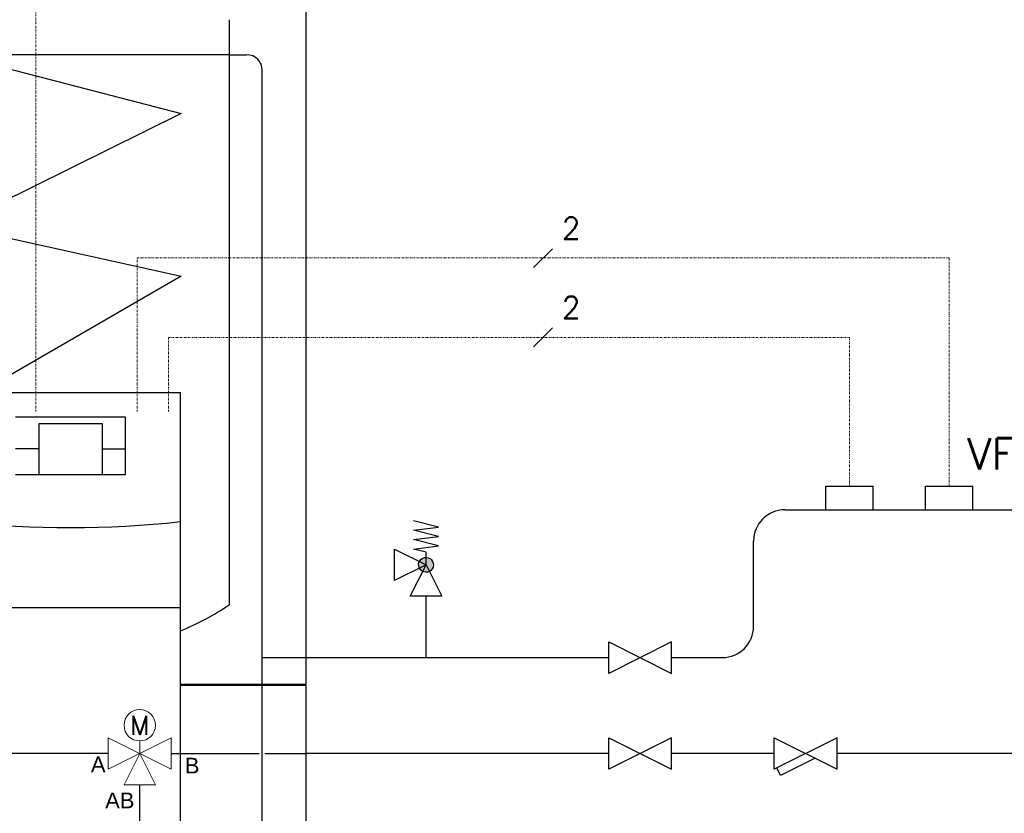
# Model space of a CAD drawing. Header units: millimetres. Extents: x -6697 to 21546, y -3389 to 18959.
# Tile 150 of 153: x 8553 to 8835, y 18047 to 18274. Entities that reach past the tile are written whole.
import ezdxf
from ezdxf.enums import TextEntityAlignment as Align

# ---------------------------------------------------------------- set-up
doc = ezdxf.new("R2010")
doc.units = ezdxf.units.MM
doc.linetypes.add('DASHDOT', pattern=[1, 0.5, -0.25, 0, -0.25])
for name, color, linetype, lineweight, true_color in [('2DH_PLS_P', 5, 'Continuous', 25, 0x0000ff), ('2DH_PLS_Z', 240, 'Continuous', 25, 0xff003f), ('2DR_PLS_sygn', 7, 'DASHDOT', 18, 0x00394c), ('2DR_SYM', 7, 'Continuous', 18, 0xa55252), ('2DR_TXT', 7, 'Continuous', 15, 0xa5a552)]:
    doc.layers.add(name, color=color, linetype=linetype, lineweight=lineweight, true_color=true_color)
doc.layers.add('2DH_SYM', color=43, linetype='Continuous', lineweight=18)
doc.layers.add('CP_DETAL', color=33, linetype='Continuous')
doc.layers.add('JK-linie pomocnicze', color=40, linetype='Continuous', true_color=0xffbf00)
doc.styles.add('CP_ATTR', font='ROMANS.SHX')
doc.styles.add('CP_TXT', font='ROMANS.SHX')
doc.styles.get("Standard").update_dxf_attribs({"font": 'arial.ttf'})

# ---------------------------------------------------------------- blocks, each defined once
blk = doc.blocks.new('CPHS_821')
blk.add_line((0.15, -0.15), (-0.15, 0.15))
at = {"linetype": 'ByBlock', "style": 'CP_ATTR', "flags": 12}
blk.add_attdef('VAL', text='', height=0.35, rotation=90, dxfattribs=at).set_placement((-0.475, 0.3), align=Align.MIDDLE_LEFT)
at = {"linetype": 'ByBlock', "style": 'CP_ATTR', "flags": 9}
for tag in ['NAME', 'GROUP', 'NUMBER', 'PRODUCER', 'ARTICLE', 'PRODUCT-TYPE', 'ORDER-NO', 'CHARACTER', 'DN', 'PN', 'TEMPERATURE', 'FLOW', 'POWER', 'VOLTAGE', 'WEIGHT', 'OTHER']:
    blk.add_attdef(tag, text='', height=0.00005, dxfattribs=at).set_placement((-0.015, 0.001), align=Align.MIDDLE_LEFT)
blk = doc.blocks.new('CPHS_807')
for p, q in [((-0.25, 0.25), (0.25, 0.25)), ((-0.25, 0), (-0.25, 0.25)), ((0.25, 0), (0.25, 0.25)), ((-0.25, 0), (0.25, 0))]:
    blk.add_line(p, q)
at = {"linetype": 'ByBlock', "style": 'CP_ATTR', "flags": 9}
for tag, height, p in [('NAME', 0.00005, (-0.015, 0.001)), ('GROUP', 0.00005, (-0.015, 0.001)), ('NUMBER', 0.00005, (-0.015, 0.001)), ('PRODUCER', 0.00005, (-0.015, 0.001)), ('ARTICLE', 0.00005, (-0.015, 0.001)), ('PRODUCT-TYPE', 0.00005, (-0.015, 0.001)), ('ORDER-NO', 0.00005, (-0.015, 0.001)), ('CHARACTER', 0.00005, (-0.015, 0.001)), ('DN', 0.00005, (-0.015, 0.001)), ('PN', 0.00005, (-0.015, 0.001)), ('TEMPERATURE', 0.00005, (-0.015, 0.001)), ('FLOW', 0.00005, (-0.015, 0.001)), ('POWER', 0.00005, (-0.015, 0.001)), ('VOLTAGE', 0.00005, (-0.015, 0.001)), ('WEIGHT', 0.00005, (-0.015, 0.001)), ('OTHER', 0.00005, (-0.015, 0.001)), ('VAL', 0.005, (-0.026, -0.031))]:
    blk.add_attdef(tag, text='', height=height, dxfattribs=at).set_placement(p, align=Align.MIDDLE_LEFT)
blk = doc.blocks.new('2D0001')
for p, q in [((-0.5, -0.25), (-0.5, 0.25)), ((0.5, 0.25), (-0.5, -0.25)), ((-0.5, 0.25), (0.5, -0.25)), ((0.5, -0.25), (0.5, 0.25)), ((0.15, -0.075), (-0.4, -0.349)), ((-0.4, -0.349), (-0.461, -0.23))]:
    blk.add_line(p, q)
at = {"linetype": 'ByBlock', "style": 'CP_ATTR', "flags": 9}
for tag, p in [('OTHER', (-0.092, -0.018)), ('WEIGHT', (-0.092, -0.018)), ('VOLTAGE', (-0.092, -0.019)), ('FLOW', (-0.092, -0.018)), ('TEMPERATURE', (-0.092, -0.018)), ('PN', (-0.092, -0.018)), ('CHARACTER', (-0.092, -0.018)), ('ARTICLE', (-0.092, -0.018)), ('PRODUCER', (-0.092, -0.018)), ('NUMBER', (-0.092, -0.019)), ('GROUP', (-0.092, -0.018)), ('NAME', (-0.092, -0.018)), ('POWER', (-0.092, -0.019)), ('ORDER-NO', (-0.092, -0.019)), ('PRODUCT-TYPE', (-0.092, -0.019)), ('DN', (-0.091, -0.019))]:
    blk.add_attdef(tag, text='', height=0.00005, dxfattribs=at).set_placement(p, align=Align.MIDDLE_LEFT)
blk = doc.blocks.new('CPHS_001')
for p, q in [((-0.5, 0.25), (0.5, -0.25)), ((0.5, 0.25), (-0.5, -0.25)), ((-0.5, -0.25), (-0.5, 0.25)), ((0.5, -0.25), (0.5, 0.25))]:
    blk.add_line(p, q)
at = {"linetype": 'ByBlock', "style": 'CP_ATTR', "flags": 9}
for tag, p in [('NAME', (-0.092, -0.018)), ('GROUP', (-0.092, -0.018)), ('NUMBER', (-0.092, -0.019)), ('PRODUCER', (-0.092, -0.018)), ('ARTICLE', (-0.092, -0.018)), ('CHARACTER', (-0.092, -0.018)), ('PN', (-0.092, -0.018)), ('TEMPERATURE', (-0.092, -0.018)), ('FLOW', (-0.092, -0.018)), ('VOLTAGE', (-0.092, -0.019)), ('WEIGHT', (-0.092, -0.018)), ('OTHER', (-0.092, -0.018)), ('PRODUCT-TYPE', (-0.092, -0.019)), ('ORDER-NO', (-0.092, -0.019)), ('POWER', (-0.092, -0.019)), ('DN', (-0.091, -0.019))]:
    blk.add_attdef(tag, text='', height=0.00005, dxfattribs=at).set_placement(p, align=Align.MIDDLE_LEFT)
blk = doc.blocks.new('CPHS_110')
for p, q in [((-0.5, 0.25), (0.5, -0.25)), ((0.5, 0.25), (-0.5, -0.25)), ((-0.5, -0.25), (-0.5, 0.25)), ((0, 0), (0, 0.2)), ((0.5, -0.25), (0.5, 0.25)), ((-0.25, -0.5), (0, 0)), ((0, 0), (0.25, -0.5)), ((0.25, -0.5), (-0.25, -0.5))]:
    blk.add_line(p, q)
blk.add_circle((0, 0.45), 0.25)
at = {"style": 'CP_ATTR', "flags": 12}
blk.add_attdef('M', text='', height=0.3, dxfattribs=at).set_placement((0, 0.45), align=Align.MIDDLE)
at = {"linetype": 'ByBlock', "style": 'CP_ATTR', "flags": 9}
for tag, p in [('NAME', (-0.092, -0.018)), ('GROUP', (-0.092, -0.018)), ('NUMBER', (-0.092, -0.019)), ('PRODUCER', (-0.092, -0.018)), ('ARTICLE', (-0.092, -0.018)), ('CHARACTER', (-0.092, -0.018)), ('PN', (-0.092, -0.018)), ('TEMPERATURE', (-0.092, -0.018)), ('FLOW', (-0.092, -0.018)), ('VOLTAGE', (-0.092, -0.019)), ('WEIGHT', (-0.092, -0.018)), ('OTHER', (-0.092, -0.018)), ('PRODUCT-TYPE', (-0.092, -0.019)), ('ORDER-NO', (-0.092, -0.019)), ('POWER', (-0.092, -0.019)), ('DN', (-0.091, -0.019))]:
    blk.add_attdef(tag, text='', height=0.00005, dxfattribs=at).set_placement(p, align=Align.MIDDLE_LEFT)
blk = doc.blocks.new('Pdvws_63_2_p0_265')
at = {"extrusion": (0, 1, 0)}
for p, q in [((0.3, 0.853), (0.3, 1.8)), ((0.14, 0.066), (0.14, 1.2243)), ((0.07, 1.193), (-0.07, 1.193)), ((-0.04, 1.1201), (-0.04, 1.1849)), ((-0.04, 1.1849), (0.04, 1.1849)), ((0.04, 1.1849), (0.04, 1.1201)), ((-0.07, 1.1201), (0.07, 1.1201)), ((0.29, 0.853), (0.29, 0.851)), ((0.29, 0.853), (0.3, 0.853)), ((0.3, 0.851), (0.29, 0.851)), ((0.3, 0.066), (0.3, 0.851))]:
    blk.add_line(p, q, dxfattribs=at)
for p, q in [((0.2019, 1.6546), (-0.1483, 1.6546)), ((-0.1483, 1.6546), (0.1409, 1.5797)), ((0.1409, 1.5797), (-0.1483, 1.4367)), ((-0.1483, 1.4367), (0.1409, 1.3725)), ((0.1409, 1.3725), (-0.1157, 1.2243)), ((-0.14, 1.2243), (0.14, 1.2243)), ((0.07, 1.1201), (0.07, 1.193)), ((-0.04, 1.1525), (-0.07, 1.1525)), ((0.04, 1.1525), (0.07, 1.1525)), ((-0.14, 0.9503), (0.14, 0.9503))]:
    blk.add_line(p, q)
blk.add_arc((0, 2.3511), 1.2988, 263.8121, 276.1879)
at = {"layer": '2DH_PLS_P'}
for p, q in [((0.048, 0.7645), (-0.0757, 0.7645)), ((0.128, 0.7645), (0.2402, 0.7645)), ((0.2473, 0.7645), (0.3, 0.7645)), ((0.088, 0.6445), (0.088, 0.7245))]:
    blk.add_line(p, q, dxfattribs=at)
at = {"layer": '2DH_PLS_Z'}
for p, q in [((0.2019, 1.6546), (0.224, 1.6546)), ((0.244, 0.6368), (0.244, 1.6346)), ((0.244, 0.8866), (0.3, 0.8866))]:
    blk.add_line(p, q, dxfattribs=at)
blk.add_arc((0.224, 1.6346), 0.02, 0, 90, dxfattribs=at)
at = {"layer": 'CP_DETAL'}
blk.add_line((0.2019, 1.6992), (0.2019, 0.9538), dxfattribs=at)
at = {"layer": 'CP_DETAL', "extrusion": (0, 1, 0)}
for p, q in [((0.14, 0.853), (0.29, 0.853)), ((0.29, 0.851), (0.14, 0.851))]:
    blk.add_line(p, q, dxfattribs=at)
at = {"layer": 'CP_DETAL'}
blk.add_ellipse((0, 1.2587), major_axis=(-0.2586, 0.2586), ratio=1, start_param=2.749061, end_param=2.941001, dxfattribs=at)
at = {"layer": '2DH_SYM', "xscale": 0.08, "yscale": 0.08, "zscale": 0.08}
blk.add_blockref('CPHS_110', (0.088, 0.7645), dxfattribs=at).add_auto_attribs({'M': 'M'})
at = {"linetype": 'ByBlock', "style": 'CP_ATTR', "flags": 9}
for tag, p in [('NUMBER', (-0.0919, -0.0183)), ('GROUP', (-0.0919, -0.0184)), ('ARTICLE', (-0.0919, -0.0185)), ('PRODUCT-TYPE', (-0.0919, -0.0186)), ('ORDER-NO', (-0.0919, -0.0187)), ('PRODUCER', (-0.0919, -0.0188)), ('NAME', (-0.0919, -0.0182)), ('TEMPERATURE', (-0.0916, -0.0182)), ('FLOW', (-0.0915, -0.0184)), ('CHARACTER', (-0.0915, -0.0185)), ('POWER', (-0.0914, -0.0187)), ('VOLTAGE', (-0.0914, -0.0188)), ('OTHER', (-0.0914, -0.0183)), ('PN', (-0.0912, -0.0184)), ('DN', (-0.0912, -0.0186))]:
    blk.add_attdef(tag, text='', height=0.00005, dxfattribs=at).set_placement(p, align=Align.MIDDLE_LEFT)
at = {"layer": '2DR_TXT'}
for s, p in [('A', (0.0258, 0.7407)), ('B', (0.1454, 0.7391)), ('AB', (0.044, 0.6947))]:
    blk.add_text(s, height=0.02, dxfattribs=at).set_placement(p)
blk = doc.blocks.new('cphs_024a')
blk.add_hatch(color=256).paths.add_polyline_path([(-0.106, 0.053), (-0.116, 0.024), (-0.118, -0.007), (-0.112, -0.037), (-0.099, -0.065), (-0.079, -0.089), (-0.053, -0.106), (-0.024, -0.116), (0.007, -0.118), (0.037, -0.112), (0.065, -0.099), (0.089, -0.079), (0.106, -0.053), (0.116, -0.024), (0.118, 0.007), (0.112, 0.037), (0.099, 0.065), (0.079, 0.089), (0.053, 0.106), (0.024, 0.116), (-0.007, 0.118), (-0.037, 0.112), (-0.065, 0.099), (-0.089, 0.079)])
for p, q in [((-0.2, 0.6), (0.2, 0.7)), ((0.2, 0.55), (-0.2, 0.6)), ((-0.2, 0.45), (0.2, 0.55)), ((0.2, 0.4), (-0.2, 0.45)), ((-0.2, 0.3), (0.2, 0.4)), ((0.2, 0.25), (-0.2, 0.3)), ((0.5, 0.25), (0, 0)), ((0, 0.2), (0.2, 0.25)), ((0, 0), (0, 0.2)), ((0.5, -0.25), (0.5, 0.25)), ((0, 0), (-0.25, -0.5)), ((0.25, -0.5), (0, 0)), ((0, 0), (0.5, -0.25)), ((-0.25, -0.5), (0.25, -0.5))]:
    blk.add_line(p, q)
blk.add_lwpolyline([(-0.106, 0.053), (-0.116, 0.024), (-0.118, -0.007), (-0.112, -0.037), (-0.099, -0.065), (-0.079, -0.089), (-0.053, -0.106), (-0.024, -0.116), (0.007, -0.118), (0.037, -0.112), (0.065, -0.099), (0.089, -0.079), (0.106, -0.053), (0.116, -0.024), (0.118, 0.007), (0.112, 0.037), (0.099, 0.065), (0.079, 0.089), (0.053, 0.106), (0.024, 0.116), (-0.007, 0.118), (-0.037, 0.112), (-0.065, 0.099), (-0.089, 0.079)], close=True)
at = {"linetype": 'ByBlock', "style": 'CP_ATTR', "flags": 9}
for tag, p in [('NAME', (-0.092, -0.018)), ('GROUP', (-0.092, -0.018)), ('NUMBER', (-0.092, -0.019)), ('PRODUCER', (-0.092, -0.018)), ('ARTICLE', (-0.092, -0.018)), ('CHARACTER', (-0.092, -0.018)), ('PN', (-0.092, -0.018)), ('TEMPERATURE', (-0.092, -0.018)), ('FLOW', (-0.092, -0.018)), ('VOLTAGE', (-0.092, -0.019)), ('WEIGHT', (-0.092, -0.018)), ('OTHER', (-0.092, -0.018)), ('PRODUCT-TYPE', (-0.092, -0.019)), ('ORDER-NO', (-0.092, -0.019)), ('POWER', (-0.092, -0.019)), ('DN', (-0.091, -0.019))]:
    blk.add_attdef(tag, text='', height=0.00005, dxfattribs=at).set_placement(p, align=Align.MIDDLE_LEFT)

msp = doc.modelspace()

# ---------------------------------------------------------------- linework, layer by layer
at = {"layer": '2DH_PLS_P'}
for p, q in [((8721.99, 18063.64), (8635.34, 18063.64)), ((8769.39, 18063.64), (8739.99, 18063.64)), ((8966.32, 18063.64), (8787.39, 18063.64))]:
    msp.add_line(p, q, dxfattribs=at)
at = {"layer": '2DH_PLS_Z'}
for p, q in [((8772.47, 18133.51), (8840.59, 18133.51)), ((8763.47, 18100.12), (8763.47, 18124.51)), ((8669.64, 18091.12), (8669.64, 18108.74)), ((8635.34, 18091.12), (8721.99, 18091.12)), ((8739.99, 18091.12), (8754.47, 18091.12))]:
    msp.add_line(p, q, dxfattribs=at)
for centre, start, end in [((8772.47, 18124.51), 90, 180), ((8754.47, 18100.12), 270, 0)]:
    msp.add_arc(centre, 9, start, end, dxfattribs=at)
at = {"layer": '2DR_PLS_sygn'}
for p, q in [((8557.83, 18161.63), (8557.83, 18423.93, 0)), ((8586.88, 18205.68), (8819.51, 18205.68)), ((8586.88, 18161.63), (8586.88, 18205.68)), ((8819.51, 18140.26), (8819.51, 18205.68)), ((8595.92, 18182.9), (8790.96, 18182.9)), ((8595.92, 18161.63), (8595.92, 18182.9)), ((8790.96, 18140.26), (8790.96, 18182.9))]:
    msp.add_line(p, q, dxfattribs=at)

# ---------------------------------------------------------------- block references
at = {"layer": '2DR_SYM', "xscale": 18, "yscale": 18, "zscale": 0.09000000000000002, "rotation": 270}
for p in [(8703.13, 18205.61), (8703.13, 18182.9)]:
    msp.add_blockref('CPHS_821', p, dxfattribs=at).add_auto_attribs({'VAL': '2'})
at = {"layer": 'JK-linie pomocnicze'}
for name, p, xscale, yscale, zscale in [('Pdvws_63_2_p0_265', (8567.84, 17891.63), 225, 225, 225), ('CPHS_807', (8790.96, 18133.51), 27, 27, 0.09000000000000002), ('CPHS_807', (8819.51, 18133.51), 27, 27, 0.09000000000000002), ('cphs_024a', (8669.64, 18117.74), -18, 18, 18), ('CPHS_001', (8730.99, 18091.12), 18, 18, 18), ('CPHS_001', (8730.99, 18063.64), 18, 18, 18), ('2D0001', (8778.39, 18063.64), 18, 18, 18)]:
    msp.add_blockref(name, p, dxfattribs=dict(at, xscale=xscale, yscale=yscale, zscale=zscale))

# ---------------------------------------------------------------- texts
at = {"layer": 'JK-linie pomocnicze', "style": 'CP_TXT'}
msp.add_text('VF2', height=9, dxfattribs=at).set_placement((8824.68, 18145.03))

doc.saveas('drawing.dxf')
